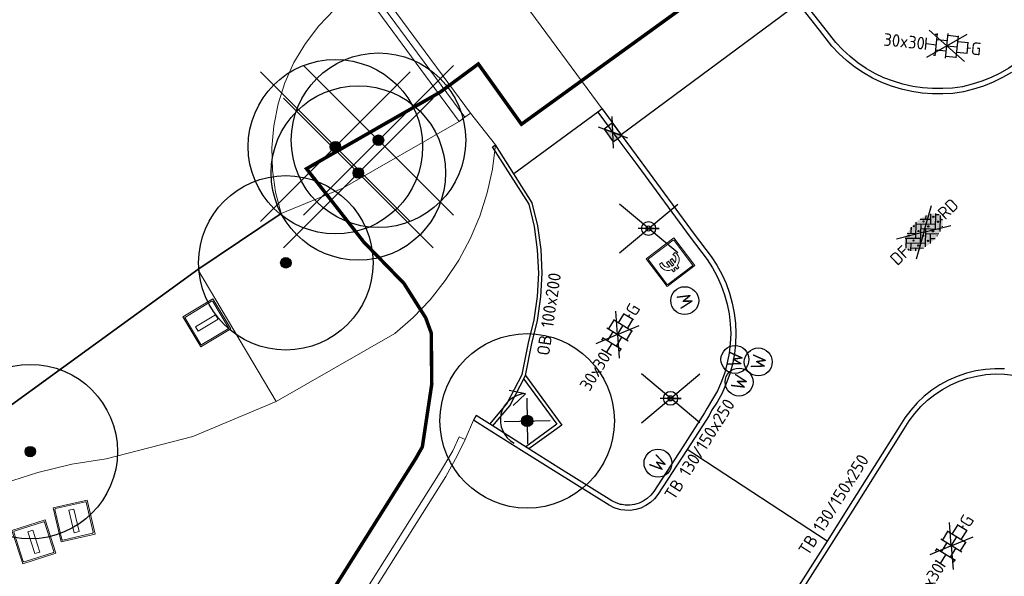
# Model space of a CAD drawing. Header units: metres. Extents: x 92877 to 94117, y 464509 to 465451.
# Tile 58 of 102: x 93160 to 93188, y 465159 to 465174. Entities that reach past the tile are written whole.
import ezdxf
from ezdxf.enums import TextEntityAlignment as Align

# ---------------------------------------------------------------- set-up
doc = ezdxf.new("R2010")
doc.units = ezdxf.units.M
doc.linetypes.add('XX-PROJECTGRENS', pattern=[18, 12, -3, 0, -3])
doc.layers.get('0').update_dxf_attribs({"linetype": 'CONTINUOUS'})
for name, color, linetype, lineweight in [('B-WE-BV-LEUNING-G', 252, 'BV-LEUNING', 18), ('B-WE-GK-BESCHOEIING-G', 252, 'GK-BESCHOEIING', 35), ('B-WE-GR-BEPLANTING_CULTUUR-G', 252, 'CONTINUOUS', 18), ('B-WE-GR-BOOM-S', 90, 'CONTINUOUS', 25), ('B-WE-KL-ET_LS_BETAALAUTOMAAT-S', 252, 'CONTINUOUS', 18), ('B-WE-KL-WATER-S', 252, 'CONTINUOUS', 25), ('B-WE-KW-KUNSTWERK-GV', 252, 'CONTINUOUS', 18), ('B-WE-OG-TOPOGRAFIE_WATER-GV', 252, 'CONTINUOUS', 18), ('B-WE-VH-VERHARDING-GV', 252, 'CONTINUOUS', 18), ('B-WE-VW-PAAL-S', 252, 'CONTINUOUS', 0), ('B-WE-VW-PAAL_BETON-S', 252, 'CONTINUOUS', 0), ('N-WE-KG-GRENS_PROJECT-G', 1, 'XX-PROJECTGRENS', 35), ('V-WE-GR-BOOM-S', 90, 'CONTINUOUS', 25), ('V-WE-IE-MEUBILAIR_WEGMEUBILAIR_VERKEERSBORD-S', 7, 'CONTINUOUS', 25), ('V-WE-RI-HWA_KOLK-S', 150, 'CONTINUOUS', 25), ('V-WE-VH-KANTOPSLUITING-T18', 10, 'CONTINUOUS', 18), ('V-WE-VH-KANTOPSLUITING_OPSLUITBAND_100X200-G', 150, 'VH-OPSLUITBAND_100X200-V', 25), ('V-WE-VH-KANTOPSLUITING_TROTTOIRBAND_130 150-G', 210, 'VH-TROTTOIRBAND_130-150-V', 25), ('V-WE-VH-KANTOPSLUITING_VOORKANTBAND-G', 50, 'CONTINUOUS', 25), ('V-WE-VH-MATERIAALGRENS-G', 7, 'CONTINUOUS-V', 25), ('V-WE-VH-VERHARDING_STRAATBAKSTEEN-S', 252, 'CONTINUOUS', 25), ('V-WE-VH-VERHARDING_TEGEL-S', 252, 'CONTINUOUS', 25)]:
    doc.layers.add(name, color=color, linetype=linetype, lineweight=lineweight)
doc.layers.add('V-RO-GR-BOOM-S', color=7, linetype='CONTINUOUS', true_color=0xee0000)
doc.styles.add('NLCS-ISO', font='NLCS-ISO.ttf')
doc.styles.add('NLCS-ISO-M200-T18', font='NLCS-ISO.ttf', dxfattribs={"height": 0.36})
doc.linetypes.add('BV-LEUNING', pattern='A,1,[69,NLCS.SHX,S=0.2,R=0,X=0,Y=0],1', length=2)
doc.linetypes.add('CONTINUOUS-V', pattern='A,3.5,[24,NLCS.SHX,S=0.5,R=0,X=0,Y=0],3.5', length=7)
doc.linetypes.add('GK-BESCHOEIING', pattern='A,30,-5,[1,NLCS.SHX,S=1,R=0,X=0,Y=0],-5', length=40)
doc.linetypes.add('VH-OPSLUITBAND_100X200-V', pattern='A,4,[24,NLCS.SHX,S=1,R=0,X=0,Y=0],4,-2,4,-2', length=16)
doc.linetypes.add('VH-TROTTOIRBAND_130-150-V', pattern='A,2.5,[24,NLCS.SHX,S=1,R=0,X=0,Y=0],2.5,-2,2,-2,2,-2', length=15)

# ---------------------------------------------------------------- blocks, each defined once
blk = doc.blocks.new('Q_BETAALAUTOMAAT')
blk.add_lwpolyline([(-0.5, 0.5), (0.5, 0.5), (0.5, -0.5), (-0.5, -0.5)], close=True)
for points in [[(-0.442, 0.464), (0.438, 0.464, -0.414214), (0.459, 0.442), (0.459, -0.437, -0.414214), (0.438, -0.459), (-0.442, -0.459, -0.414214), (-0.463, -0.437), (-0.463, 0.442), (-0.463, 0.444), (-0.463, 0.446), (-0.463, 0.448), (-0.462, 0.45), (-0.461, 0.451), (-0.46, 0.453), (-0.459, 0.455), (-0.458, 0.456), (-0.457, 0.457), (-0.456, 0.459), (-0.454, 0.46), (-0.453, 0.461), (-0.451, 0.462), (-0.449, 0.462), (-0.447, 0.463), (-0.446, 0.463), (-0.444, 0.464), (-0.442, 0.464)], [(-0.002, 0.295, 0.299915), (-0.19, 0.099)], [(0.146, 0.286, 0.138529), (-0.002, 0.295)], [(-0.203, 0.032, 0.050902), (-0.201, -0.03)], [(-0.112, 0.032, 0.069027), (-0.112, -0.03)], [(0.002, 0.2, 0.158079), (-0.093, 0.099)], [(0.137, 0.201, 0.200552), (0.002, 0.2)], [(-0.185, -0.097, 0.345501), (0.016, -0.284)], [(-0.091, -0.097, 0.158478), (0.007, -0.196)], [(0.007, -0.196, 0.260272), (0.133, -0.183)], [(0.016, -0.284, 0.17253), (0.151, -0.265)]]:
    blk.add_lwpolyline(points, format="xyb")
for points in [[(0.146, 0.286), (0.137, 0.201)], [(-0.203, 0.032), (-0.268, 0.032), (-0.268, 0.099)], [(-0.268, 0.099), (-0.19, 0.099)], [(0.057, 0.032), (-0.112, 0.032)], [(-0.093, 0.099), (0.057, 0.099)], [(0.057, 0.099), (0.057, 0.032)], [(-0.185, -0.097), (-0.268, -0.097), (-0.268, -0.03)], [(-0.268, -0.03), (-0.201, -0.03)], [(-0.112, -0.03), (0.057, -0.03)], [(0.057, -0.097), (-0.091, -0.097)], [(0.057, -0.03), (0.057, -0.097)], [(0.133, -0.183), (0.151, -0.265)]]:
    blk.add_lwpolyline(points)
blk = doc.blocks.new('Q_PAAL_ALGEMEEN')
for points in [[(-0.5, 0.5), (0.5, 0.5), (0.5, -0.5), (-0.5, -0.5)], [(-0.08, 0.333), (0.071, 0.333), (0.071, -0.329), (-0.08, -0.329)]]:
    blk.add_lwpolyline(points, close=True)
blk.add_lwpolyline([(-0.442, 0.464), (0.438, 0.464, -0.414214), (0.459, 0.442), (0.459, -0.437, -0.414214), (0.438, -0.459), (-0.442, -0.459, -0.414214), (-0.463, -0.437), (-0.463, 0.442), (-0.463, 0.444), (-0.463, 0.446), (-0.463, 0.448), (-0.462, 0.45), (-0.461, 0.451), (-0.46, 0.453), (-0.459, 0.455), (-0.458, 0.456), (-0.457, 0.457), (-0.456, 0.459), (-0.454, 0.46), (-0.453, 0.461), (-0.451, 0.462), (-0.449, 0.462), (-0.447, 0.463), (-0.446, 0.463), (-0.444, 0.464), (-0.442, 0.464)], format="xyb")
blk = doc.blocks.new('Q_PAAL_STEEN')
for points in [[(-0.5, 0.5), (0.5, 0.5), (0.5, -0.5), (-0.5, -0.5)], [(-0.08, 0.333), (0.071, 0.333), (0.071, -0.329), (-0.08, -0.329)]]:
    blk.add_lwpolyline(points, close=True)
blk.add_lwpolyline([(-0.442, 0.464), (0.438, 0.464, -0.414214), (0.459, 0.442), (0.459, -0.437, -0.414214), (0.438, -0.459), (-0.442, -0.459, -0.414214), (-0.463, -0.437), (-0.463, 0.442), (-0.463, 0.444), (-0.463, 0.446), (-0.463, 0.448), (-0.462, 0.45), (-0.461, 0.451), (-0.46, 0.453), (-0.459, 0.455), (-0.458, 0.456), (-0.457, 0.457), (-0.456, 0.459), (-0.454, 0.46), (-0.453, 0.461), (-0.451, 0.462), (-0.449, 0.462), (-0.447, 0.463), (-0.446, 0.463), (-0.444, 0.464), (-0.442, 0.464)], format="xyb")
blk = doc.blocks.new('V-SRI-KOLK_TROTTOIR-SO')
blk.add_hatch(color=256).paths.add_polyline_path([(1.125, 0.75), (-1.125, 0.75), (-1.125, -0.75)])
at = {"ltscale": 0.1}
for p, q in [((-1.875, 1.25), (1.875, -1.25)), ((1.875, 1.25), (-1.875, -1.25))]:
    blk.add_line(p, q, dxfattribs=at)
blk.add_line((-1.125, -0.75), (1.125, 0.75))
at = {"flags": 128}
blk.add_lwpolyline([(-1.125, -0.75), (1.125, -0.75), (1.125, 0.75), (-1.125, 0.75)], close=True, dxfattribs=at)
blk = doc.blocks.new('SKL-WATER_STRAATPOT-SO')
blk.add_circle((0, 0), 2)
at = {"style": 'NLCS-ISO'}
blk.add_text('W', height=2, rotation=360, dxfattribs=at).set_placement((-1.06, -1.05))
blk = doc.blocks.new('V-SVH-TEGEL_300X300_DUN_HALFST_KL-SO')
at = {"ltscale": 0.1}
for q in [(-2.73, 1.96), (2.73, 1.96), (-2.75, -1.98), (2.75, -1.98)]:
    blk.add_line((0, 0), q, dxfattribs=at)
for p, q in [((-1.84, 1.5), (-1.5, 1.5)), ((-1.5, -1.6), (-1.5, 1.6)), ((0, -1.78), (0, 1.78)), ((0, 1.5), (1.5, 1.5)), ((1.5, -1.6), (1.5, 1.6)), ((-3.08, 0.75), (-3, 0.75)), ((-3, -0.83), (-3, 0.83)), ((-3, 0), (-1.5, 0)), ((-1.5, 0.75), (0, 0.75)), ((0, 0), (1.5, 0)), ((1.5, 0.75), (3, 0.75)), ((3, -0.83), (3, 0.83)), ((3, 0), (3.39, 0)), ((-3.08, -0.75), (-3, -0.75)), ((-1.5, -0.75), (0, -0.75)), ((1.5, -0.75), (3, -0.75)), ((-1.84, -1.5), (-1.5, -1.5)), ((0, -1.5), (1.5, -1.5))]:
    blk.add_line(p, q)
at = {"style": 'NLCS-ISO'}
blk.add_attdef('FORMAAT', text='', height=1.8, dxfattribs=at).set_placement((-3.18, 0), align=Align.MIDDLE_RIGHT)
blk.add_attdef('KLEUR', text='', height=1.8, dxfattribs=at).set_placement((3.49, 0), align=Align.MIDDLE_LEFT)
at = {"style": 'NLCS-ISO', "flags": 1}
blk.add_attdef('FUNCTIE', text='', height=1.8, dxfattribs=at).set_placement((0.12, -3.58), align=Align.MIDDLE_CENTER)
blk = doc.blocks.new('V-SVH-SBS_DIKFORMAAT_KEPER_KL-SO')
h = blk.add_hatch(color=254)
edge = h.paths.add_edge_path()
edge.add_ellipse((0, 0), major_axis=(3.39, 0), ratio=0.533267, start_angle=0, end_angle=360)
for p, q in [((0, 0), (-3.46, 2)), ((-1.79, 1.54), (-0.9, 0.65)), ((-1.39, 0.16), (0.25, 1.81)), ((-1.39, 1.14), (-0.76, 1.76)), ((-1, 1.73), (-0.9, 1.63)), ((0, 0), (3.46, 2)), ((0.08, 1.63), (2.03, -0.32)), ((0.94, 1.74), (2.03, 0.65)), ((1.54, 1.14), (1.9, 1.5)), ((0, 0), (-3.46, -2)), ((-3.39, 0.12), (-2.36, 1.14)), ((-3.17, -0.64), (-2.36, 0.16)), ((-2.85, 0.65), (-0.9, -1.3)), ((-2.47, 1.24), (-0.9, -0.32)), ((-1.39, -0.81), (0.56, 1.14)), ((-1.28, -1.68), (0.56, 0.16)), ((0, 0), (3.46, -2)), ((0.08, 0.65), (2.03, -1.3)), ((1.54, 0.16), (2.56, 1.19)), ((1.54, -0.81), (3.1, 0.74)), ((1.79, -1.54), (3.39, 0.07)), ((3, 0.65), (3.34, 0.31)), ((-2.85, -0.32), (-1.57, -1.61)), ((-2.67, -1.12), (-2.36, -0.81)), ((-0.42, -1.8), (0.56, -0.81)), ((0.08, -0.32), (1.4, -1.65)), ((0.08, -1.3), (0.56, -1.79)), ((3, -0.32), (3.23, -0.55))]:
    blk.add_line(p, q)
for centre in [(-0.41, 1.63), (-1.87, 1.14), (-1.87, 0.16), (-0.41, 0.65), (1.05, 1.14), (1.05, 1.14), (1.05, 0.16), (2.52, 0.65), (-1.87, -0.81), (-0.41, -0.32), (-0.41, -1.3), (1.05, -0.81), (2.52, -0.32)]:
    blk.add_circle(centre, 0.0881)
for centre, start, end in [((-3.34, -0.32), 289.9697, 107.5509), ((2.52, -1.3), 85.1088, 154.3245), ((1.05, -1.79), 57.0681, 142.4418)]:
    blk.add_arc(centre, 0.0881, start, end)
at = {"style": 'NLCS-ISO'}
blk.add_attdef('FORMAAT', text='', height=1.8, dxfattribs=at).set_placement((-3.39, 0), align=Align.MIDDLE_RIGHT)
blk.add_attdef('KLEUR', text='', height=1.8, dxfattribs=at).set_placement((3.39, 0), align=Align.MIDDLE_LEFT)
at = {"style": 'NLCS-ISO', "flags": 1}
blk.add_attdef('FUNCTIE', text='', height=1.8, dxfattribs=at).set_placement((0.12, -3.58), align=Align.MIDDLE_CENTER)
blk = doc.blocks.new('Verkeersbord')
at = {"color": 0}
for p, q in [((-0.836, -0.701), (0.836, 0.701)), ((0.836, -0.701), (-0.836, 0.701))]:
    blk.add_line(p, q, dxfattribs=at)
for p, q in [((0.3, 0), (-0.3, 0)), ((0, 0), (0.3, 0))]:
    blk.add_line(p, q)
for radius in [0.2, 0.0745]:
    blk.add_circle((0, 0), radius)
blk = doc.blocks.new('SGR-BOOM_VERPLANTEN-SO')
for p, q in [((0.528, 0.576), (0.268, 0.971)), ((0.528, 0.576), (0.043, 0.595)), ((-0.464, 0.463), (0.464, -0.463)), ((0.462, 0.464), (-0.462, -0.464))]:
    blk.add_line(p, q)
blk.add_circle((0, 0), 0.162)
blk.add_arc((0.009, 0.028), 0.755, 46.5627, 195.5131)
blk = doc.blocks.new('SGR-BOOM_01')
at = {"ltscale": 0.1}
h = blk.add_hatch(color=256, dxfattribs=at)
edge = h.paths.add_edge_path()
edge.add_arc((0, 0), 0.15, 0, 360)
for radius in [2.5, 0.045]:
    blk.add_circle((0, 0), radius)
blk.add_circle((0, 0), 0.15, dxfattribs=at)
blk = doc.blocks.new('V-SGR-BOOM_01')
at = {"ltscale": 0.1}
h = blk.add_hatch(color=256, dxfattribs=at)
edge = h.paths.add_edge_path()
edge.add_arc((0, 0), 0.15, 0, 360)
at = {"lineweight": -3}
for p, q in [((-2.146, 2.146), (2.146, -2.146)), ((2.146, 2.146), (-2.146, -2.146))]:
    blk.add_line(p, q, dxfattribs=at)
for radius in [2.5, 0.045]:
    blk.add_circle((0, 0), radius)
at = {"ltscale": 0.1}
blk.add_circle((0, 0), 0.15, dxfattribs=at)

msp = doc.modelspace()

# ---------------------------------------------------------------- linework, layer by layer
at = {"layer": 'B-WE-BV-LEUNING-G'}
msp.add_line((93173.012, 465171.668), (93170.4, 465175.201), dxfattribs=at)
at = {"layer": 'B-WE-GK-BESCHOEIING-G'}
for p, q in [((93167.749, 465168.907), (93165.355, 465167.305)), ((93165.355, 465167.305), (93143.4, 465151.366))]:
    msp.add_line(p, q, dxfattribs=at)
at = {"layer": 'B-WE-GR-BEPLANTING_CULTUUR-G'}
msp.add_line((93165.355, 465167.305), (93167.602, 465163.525), dxfattribs=at)
at = {"layer": 'B-WE-GR-BEPLANTING_CULTUUR-G', "flags": 128}
msp.add_lwpolyline([(93167.749, 465168.907), (93169.509, 465169.635), (93172.851, 465171.549)], dxfattribs=at)
at = {"layer": 'B-WE-KW-KUNSTWERK-GV'}
for p, q in [((93170.56, 465175.322), (93173.173, 465171.787)), ((93172.851, 465171.549), (93170.244, 465175.084)), ((93173.012, 465171.668), (93172.851, 465171.549)), ((93173.173, 465171.787), (93173.012, 465171.668))]:
    msp.add_line(p, q, dxfattribs=at)
at = {"layer": 'B-WE-OG-TOPOGRAFIE_WATER-GV', "flags": 128}
msp.add_lwpolyline([(93170.048, 465175.347), (93169.266, 465174.75), (93168.825, 465174.291), (93168.439, 465173.784), (93168.112, 465173.237), (93167.85, 465172.657), (93167.655, 465172.05), (93167.53, 465171.425), (93167.477, 465170.79), (93167.496, 465170.154), (93167.587, 465169.523), (93167.749, 465168.907)], dxfattribs=at)
at = {"layer": 'B-WE-VH-VERHARDING-GV'}
for p, q in [((93173.042, 465177.212), (93176.943, 465171.905)), ((93173.173, 465171.787), (93173.89, 465170.876)), ((93173.023, 465162.431), (93173.256, 465162.989))]:
    msp.add_line(p, q, dxfattribs=at)
at = {"layer": 'B-WE-VH-VERHARDING-GV', "flags": 128}
for points in [[(93173.89, 465170.876), (93173.801, 465170.182), (93173.649, 465169.498), (93173.436, 465168.832), (93173.164, 465168.187), (93172.834, 465167.57), (93172.449, 465166.985), (93172.014, 465166.437), (93171.53, 465165.931), (93171.003, 465165.471), (93167.602, 465163.525)], [(93167.602, 465163.525), (93165.213, 465162.519), (93162.729, 465161.879), (93161.742, 465161.722), (93160.771, 465161.49), (93159.82, 465161.183), (93158.895, 465160.804), (93158.003, 465160.355), (93157.148, 465159.838), (93156.336, 465159.256), (93155.57, 465158.614), (93154.857, 465157.914), (93154.2, 465157.162), (93153.603, 465156.36), (93153.07, 465155.516), (93152.603, 465154.632), (93152.206, 465153.715), (93151.881, 465152.771), (93151.63, 465151.804), (93151.454, 465150.82), (93151.355, 465149.826), (93151.333, 465148.827), (93151.388, 465147.829), (93151.681, 465146.017)], [(93161.309, 465143.516), (93161.128, 465143.633), (93162.831, 465146.365), (93162.962, 465146.605), (93165.175, 465150.142), (93168.56, 465155.555), (93172.253, 465161.418), (93172.662, 465162.111), (93172.845, 465162.507), (93173.023, 465162.431)], [(93173.023, 465162.431), (93172.803, 465161.979), (93172.461, 465161.376), (93168.749, 465155.481), (93165.238, 465149.873), (93163.114, 465146.466), (93162.892, 465146.104), (93161.769, 465144.268)]]:
    msp.add_lwpolyline(points, dxfattribs=at)
at = {"layer": 'N-WE-KG-GRENS_PROJECT-G', "const_width": 0.1, "flags": 128}
msp.add_lwpolyline([(93142.804, 465086.89), (93145.447, 465089.504), (93147.332, 465091.955), (93148.613, 465093.182), (93161.411, 465113.679), (93167.204, 465122.957), (93170.456, 465128.173), (93179.763, 465143.103), (93186.894, 465154.496), (93187.89, 465154.904), (93188.17, 465154.679), (93191.39, 465152.077), (93194.828, 465149.413), (93202.752, 465142.922), (93211.334, 465136.086), (93246.401, 465107.701), (93253.059, 465102.314), (93253.343, 465100.976), (93245.804, 465089.865), (93244.522, 465087.941), (93231.812, 465069.293), (93227.954, 465063.58), (93226.853, 465062.424), (93215.691, 465046.012), (93211.996, 465040.636), (93204.425, 465029.753), (93202.609, 465027.143), (93198.032, 465020.213), (93194.363, 465014.869), (93190.619, 465009.505), (93189.819, 465008.221), (93185.531, 465002.305), (93181.433, 464996.691), (93178.696, 464993.153), (93172.103, 464984.564), (93163.085, 464972.835), (93161.131, 464970.564), (93154.083, 464961.647), (93148.985, 464955.311), (93145.469, 464951.039), (93138.605, 464942.927), (93131.702, 464935.14), (93128.236, 464931.41), (93126.865, 464929.653), (93122.062, 464924.79), (93112.82, 464915.353), (93112.694, 464915.474), (93110.007, 464912.809), (93108.158, 464914.641), (93097.954, 464904.418), (93099.616, 464902.379), (93097.346, 464900.004), (93095.105, 464898.042), (93093.141, 464896.427), (93087.358, 464891.835), (93084.647, 464889.561), (93079.687, 464885.222), (93073.559, 464880.645), (93064.795, 464874.789), (93057.662, 464870.165), (93057.255, 464870.007), (93057.168, 464870.002), (93056.607, 464870.091), (93053.277, 464868.411), (93060.039, 464854.372), (93062.426, 464849.152), (93065.249, 464843.338), (93068.532, 464844.778), (93069.154, 464846.147), (93077.316, 464850.716), (93083.11, 464853.91), (93083.112, 464853.905), (93087.983, 464856.618), (93087.623, 464857.315), (93087.914, 464857.845), (93094.137, 464862.208), (93094.032, 464862.502), (93094.431, 464862.805), (93094.609, 464862.539), (93096.966, 464864.191), (93097.445, 464863.691), (93100.286, 464866.409), (93107.265, 464873.112), (93113.757, 464878.765), (93119.027, 464883.354), (93126.19, 464890.319), (93126.053, 464890.447), (93129.224, 464893.588), (93132.754, 464897.33), (93136.979, 464901.466), (93141.064, 464906.039), (93145.123, 464910.02), (93146.946, 464911.937), (93151.571, 464916.872), (93154.026, 464919.546), (93161.923, 464928.693), (93166.437, 464933.828), (93170.519, 464938.737), (93174.372, 464943.51), (93176.337, 464945.983), (93178.669, 464948.924), (93181.236, 464952.541), (93184.321, 464956.452), (93185.617, 464958.052), (93188.572, 464961.84), (93195.315, 464970.699), (93197.093, 464969.277), (93199.637, 464972.465), (93198.95, 464972.958), (93202.951, 464977.949), (93202.249, 464978.521), (93202.364, 464978.666), (93202.234, 464979.72), (93202.711, 464980.328), (93203.771, 464980.458), (93206.283, 464983.648), (93206.153, 464984.709), (93206.628, 464985.314), (93207.678, 464985.434), (93209.477, 464987.722), (93211.5, 464990.295), (93211.38, 464991.345), (93211.858, 464991.954), (93212.908, 464992.074), (93215.413, 464995.259), (93215.283, 464996.319), (93215.758, 464996.923), (93216.817, 464997.043), (93217.976, 464998.513), (93217.195, 464999.188), (93221.285, 465004.117), (93220.562, 465004.619), (93224.498, 465009.504), (93223.744, 465010.107), (93228.745, 465016.379), (93228.548, 465017.661), (93229.799, 465019.138), (93230.171, 465019.204), (93232.859, 465016.92), (93240.879, 465028.723), (93247.237, 465037.466), (93243.345, 465039.426), (93245.385, 465042.407), (93267.791, 465074.762), (93271.654, 465080.832), (93274.315, 465084.653), (93274.677, 465085.271), (93280.631, 465092.992), (93283.915, 465097.533), (93293.238, 465109.1), (93296.471, 465112.853), (93305.145, 465123.792), (93308.461, 465126.639), (93309.398, 465127), (93310.34, 465127.104), (93311.021, 465127.029), (93311.569, 465126.572), (93314.325, 465123.425), (93311.446, 465121.218), (93317.763, 465113.435), (93320.742, 465115.844), (93321.734, 465114.618), (93318.743, 465112.198), (93332.363, 465095.383), (93335.324, 465097.784), (93336.313, 465096.566), (93333.394, 465094.197), (93346.863, 465077.572), (93349.745, 465079.914), (93350.754, 465078.674), (93347.845, 465076.305), (93354.176, 465068.5), (93362.85, 465075.591), (93361.376, 465077.286), (93365.219, 465080.332), (93350.596, 465098.232), (93346.729, 465095.077), (93346.089, 465095.987), (93350.715, 465099.775, 0.50922), (93350.922, 465101.967), (93324.402, 465134.651), (93320.907, 465131.811), (93318.885, 465134.322, -0.098106), (93317.859, 465136.546), (93317.809, 465136.827), (93329.287, 465148.479), (93335.156, 465154.254), (93344.697, 465163.309, -0.349567), (93347.493, 465163.354), (93347.813, 465163.049), (93349.127, 465161.413), (93346.391, 465159.229), (93348.191, 465157.343), (93348.243, 465157.384), (93353.341, 465151.084), (93356.361, 465153.524), (93357.294, 465152.369), (93354.273, 465149.929), (93367.901, 465133.094), (93370.919, 465135.533), (93371.856, 465134.369), (93368.844, 465131.928), (93379.841, 465118.334), (93382.859, 465120.772), (93383.785, 465119.621), (93380.762, 465117.178), (93384.644, 465112.392), (93390.968, 465117.536), (93393.698, 465119.744), (93389.575, 465124.751), (93393.126, 465127.653), (93381.652, 465141.958), (93378.045, 465139.012), (93374.932, 465142.847), (93384.724, 465150.628, 0.393005), (93384.971, 465152.673), (93376.322, 465163.131, 0.393551), (93374.278, 465163.377), (93369.858, 465159.798), (93359.893, 465172.144), (93359.196, 465171.59), (93356.894, 465174.416), (93366.327, 465182.365), (93383.74, 465196.71, -0.309181), (93386.819, 465196.235), (93386.977, 465196.072), (93387.797, 465195.067), (93385.13, 465192.859), (93391.412, 465185.104), (93394.43, 465187.543), (93395.435, 465186.298), (93392.425, 465183.858), (93405.872, 465167.212), (93408.891, 465169.662), (93409.895, 465168.418), (93406.884, 465165.977), (93415.682, 465155.114), (93422.305, 465160.477), (93419.312, 465164.504), (93427.805, 465171.459), (93432.936, 465175.602, 0.389945), (93433.117, 465177.605), (93406.306, 465210.598, 0.403895), (93404.272, 465210.792), (93395.071, 465203.259, -0.04985), (93394.529, 465205.075), (93406.003, 465214.474), (93406.153, 465214.258), (93408.855, 465216.515), (93413.243, 465220.126), (93424.061, 465228.978), (93433.335, 465236.564), (93456.901, 465255.803), (93462.358, 465260.256), (93474.24, 465257.384), (93487.491, 465268.365), (93481.957, 465274.413), (93477.953, 465270.75), (93460.622, 465275.164), (93454.054, 465277.377), (93450.532, 465272.851), (93448.516, 465271.205), (93400.455, 465231.959), (93399.011, 465233.652), (93395.691, 465230.975), (93395.475, 465231.241), (93389.321, 465226.059), (93372.983, 465212.672), (93260.058, 465121.022), (93254.212, 465128.327), (93255.485, 465129.359), (93251.172, 465134.67), (93250.976, 465134.513), (93249.73, 465136.066), (93249.925, 465136.222), (93245.512, 465141.593), (93245.414, 465141.489), (93215.797, 465178.086), (93224.817, 465185.374), (93221.615, 465189.311), (93221.504, 465189.439), (93221.504, 465189.484), (93221.582, 465189.664), (93258.555, 465216.278), (93287.858, 465237.306), (93316.719, 465257.815), (93323.665, 465262.74), (93325.266, 465260.773), (93334.631, 465268.404), (93348.967, 465280.041), (93353.283, 465283.494), (93353.525, 465283.192), (93373.219, 465297.094), (93403.844, 465318.948), (93403.686, 465319.158), (93405.483, 465320.403), (93410.351, 465324.912), (93402.835, 465333.569), (93398.335, 465338.895), (93392.573, 465334.08), (93389.104, 465331.474), (93348.447, 465302.964), (93320.1, 465282.787), (93289.014, 465260.48), (93254.82, 465235.917), (93226.588, 465215.717), (93213.129, 465205.995), (93182.769, 465181.222), (93183.254, 465180.57), (93182.292, 465179.905), (93183.685, 465178.016), (93174.631, 465171.467), (93173.396, 465173.195), (93172.303, 465172.388), (93168.471, 465170.193), (93170.119, 465168.084), (93171.264, 465166.905), (93171.887, 465165.92), (93172.046, 465165.485), (93172.061, 465164.02), (93171.791, 465162.221), (93171.603, 465161.889), (93167.902, 465156.013), (93164.39, 465150.403), (93160.435, 465144.058), (93158.382, 465140.726), (93156.607, 465137.917), (93154.807, 465135.049), (93153.786, 465134.188), (93154.016, 465133.775), (93153.338, 465133.133), (93153.16, 465132.506), (93153.134, 465132.463), (93152.077, 465130.671), (93150.973, 465128.906), (93147.775, 465123.769), (93144.058, 465117.809), (93140.544, 465112.153), (93139.017, 465109.781), (93136.381, 465105.485), (93134.48, 465102.415), (93134.183, 465101.965), (93133.958, 465101.735), (93130.915, 465098.93), (93126.03, 465094.455), (93121.818, 465090.575), (93117.904, 465086.833), (93113.47, 465082.448), (93112.834, 465082.495), (93109.779, 465079.439), (93106.782, 465076.441), (93106.819, 465075.801), (93105.522, 465074.513), (93100.162, 465069.076), (93097.993, 465066.793), (93094.572, 465063.113), (93089.135, 465057.106), (93083.693, 465051.015), (93080.417, 465047.335), (93077.017, 465043.497), (93073.934, 465040.014), (93073.472, 465039.534), (93072.001, 465037.863), (93071.812, 465037.638), (93069.705, 465035.225), (93068.078, 465033.424), (93064.121, 465029.238), (93059.891, 465024.784), (93054.546, 465019.348), (93051.829, 465016.783), (93042.954, 465008.588), (93039.428, 465005.328), (93039.04, 465005.881), (93035.768, 465003.501), (93034.642, 465002.582), (93035.282, 465001.847), (93028.269, 464995.871), (93027.63, 464996.626), (93025.853, 464995.108), (93024.898, 464994.489), (93025.348, 464993.801), (93025.385, 464993.139), (93023.546, 464991.657), (93020.74, 464989.867), (93009.831, 464980.839), (93002.614, 464974.822), (93001.219, 464974.424), (92997.627, 464972.314), (93000.275, 464968.182), (93003.222, 464963.818), (93004.539, 464962.472), (93005.558, 464961.008), (93007.714, 464956.785), (93011.389, 464958.36), (93011.758, 464959.803), (93016.761, 464964.005), (93022.798, 464969.066), (93023.124, 464969.069), (93023.859, 464969.958), (93031.994, 464976.787), (93034.007, 464978.44), (93039.335, 464982.95), (93042.149, 464985.327), (93043.343, 464986.286), (93048.652, 464990.9), (93051.638, 464993.482), (93054.319, 464995.599), (93054.16, 464995.728), (93056.817, 464998.088), (93056.95, 464998.249), (93057.025, 464998.223), (93061.752, 465002.708), (93069.172, 465009.817), (93070.327, 465011.305), (93072.947, 465014.003), (93077.454, 465018.647), (93081.951, 465023.517), (93086.147, 465028.149), (93090.291, 465032.813), (93095.645, 465038.867), (93100.706, 465044.522), (93107.652, 465052.218), (93109.08, 465053.733), (93109.476, 465054.154), (93112.165, 465057.006), (93113.936, 465058.77), (93117.521, 465062.601), (93121.643, 465066.775), (93123.547, 465068.699), (93128.69, 465073.617), (93128.797, 465073.72), (93131.858, 465076.592), (93136.523, 465080.981), (93138.359, 465082.708)], format="xyb", close=True, dxfattribs=at)
at = {"layer": 'V-RO-GR-BOOM-S', "color": 1}
for centre in [(93169.299, 465170.825, 0.297), (93170.534, 465171.009, 0.297), (93169.957, 465170.07, 0.297)]:
    msp.add_circle(centre, 0.15, dxfattribs=at)
at = {"layer": 'V-WE-VH-KANTOPSLUITING_OPSLUITBAND_100X200-G', "flags": 128}
for points in [[(93173.721, 465162.872), (93174.215, 465163.451), (93174.653, 465164.297), (93174.831, 465165.207), (93174.993, 465165.866), (93175.09, 465166.531), (93175.125, 465167.201), (93175.095, 465167.872), (93175.002, 465168.537), (93174.848, 465169.178), (93173.806, 465170.822), (93173.89, 465170.876)], [(93174.697, 465164.165), (93175.646, 465162.868), (93174.754, 465162.219)]]:
    msp.add_lwpolyline(points, dxfattribs=at)
at = {"layer": 'V-WE-VH-KANTOPSLUITING_TROTTOIRBAND_130 150-G', "flags": 128}
for points in [[(93397.563, 465327.406), (93397.476, 465327.528), (93393.002, 465324.335), (93389.202, 465321.626), (93385.843, 465319.229), (93380.029, 465315.071), (93374.222, 465310.951), (93369.574, 465307.652), (93366.545, 465305.502), (93365.302, 465304.613), (93360.146, 465301.009), (93355.27, 465297.483), (93351.404, 465294.753), (93345.087, 465290.242), (93335.105, 465283.099), (93332.764, 465281.464), (93332.055, 465280.986), (93329.996, 465279.526), (93327.583, 465277.813), (93326.883, 465277.286), (93326.746, 465277.188), (93321.227, 465273.274), (93313.092, 465267.457), (93304.959, 465261.647), (93296.433, 465255.546), (93290.939, 465251.611), (93288.793, 465250.097), (93286.018, 465248.139), (93283.947, 465246.687), (93282.351, 465245.53), (93274.812, 465240.192), (93272.366, 465238.448), (93271.468, 465237.83), (93269.373, 465236.356), (93267.307, 465234.897), (93266.298, 465234.136), (93259.739, 465229.457), (93253.389, 465224.944), (93245.471, 465219.314), (93242.777, 465217.415), (93241.541, 465216.544), (93240.315, 465215.673), (93239.077, 465214.786), (93230.342, 465208.582), (93223.949, 465204.046), (93218.241, 465199.968), (93215.357, 465197.701), (93215.186, 465197.554), (93210.66, 465193.486), (93205.02, 465188.198), (93201.883, 465185.313), (93192.555, 465176.638), (93191.754, 465175.886), (93190.891, 465175.118), (93189.435, 465173.757), (93189.063, 465173.419), (93188.838, 465173.24), (93188.6, 465173.078), (93188.352, 465172.935), (93188.093, 465172.81), (93187.826, 465172.705), (93187.549, 465172.619), (93187.269, 465172.541), (93186.985, 465172.497), (93186.706, 465172.49), (93186.415, 465172.489), (93186.128, 465172.509), (93185.844, 465172.551), (93185.564, 465172.614), (93185.29, 465172.697), (93185.021, 465172.801), (93184.763, 465172.924), (93184.513, 465173.066), (93184.275, 465173.227), (93184.049, 465173.404), (93183.838, 465173.599), (93183.642, 465173.807), (93183.296, 465174.252), (93182.686, 465175.024), (93182.174, 465175.694), (93182.055, 465175.603)], [(93176.943, 465171.905), (93176.823, 465171.817), (93177.369, 465171.073), (93177.963, 465170.276), (93179.464, 465168.23), (93179.95, 465167.589), (93180.105, 465167.353), (93180.241, 465167.105), (93180.357, 465166.847), (93180.454, 465166.581), (93180.529, 465166.31), (93180.584, 465166.032), (93180.616, 465165.751), (93180.628, 465165.469), (93180.617, 465165.186), (93180.586, 465164.906), (93180.532, 465164.628), (93180.457, 465164.355), (93180.362, 465164.09), (93180.246, 465163.832), (93180.111, 465163.584), (93179.95, 465163.335), (93179.882, 465163.198), (93179.253, 465162.224), (93178.421, 465160.942), (93178.335, 465160.833), (93178.237, 465160.743), (93178.124, 465160.668), (93178.003, 465160.609), (93177.875, 465160.571), (93177.741, 465160.552), (93177.606, 465160.553), (93177.505, 465160.569), (93177.475, 465160.574), (93177.347, 465160.615), (93177.222, 465160.677), (93175.702, 465161.619), (93174.794, 465162.194), (93173.788, 465162.83), (93173.336, 465163.116), (93173.256, 465162.989)], [(93145.547, 465097.654), (93145.687, 465097.708), (93145.277, 465098.768), (93144.324, 465101.235), (93144.307, 465101.354), (93144.307, 465101.479), (93144.325, 465101.604), (93144.361, 465101.724), (93144.414, 465101.837), (93144.483, 465101.943), (93144.567, 465102.037), (93144.663, 465102.117), (93144.77, 465102.184), (93144.885, 465102.233), (93145.006, 465102.265), (93145.132, 465102.28), (93145.213, 465102.278), (93145.256, 465102.276), (93145.38, 465102.255), (93145.499, 465102.215), (93145.616, 465102.157), (93146.852, 465101.402), (93148.775, 465100.217), (93148.892, 465100.166), (93149.023, 465100.141), (93149.156, 465100.143), (93149.285, 465100.175), (93149.405, 465100.233), (93149.508, 465100.316), (93149.588, 465100.413), (93150.494, 465101.864), (93151.692, 465103.71), (93151.744, 465103.832), (93151.771, 465103.965), (93151.771, 465104.099), (93151.744, 465104.233), (93151.689, 465104.357), (93151.612, 465104.467), (93151.513, 465104.56), (93148.274, 465106.52), (93148.178, 465106.608), (93148.094, 465106.712), (93148.022, 465106.834), (93147.975, 465106.951), (93147.942, 465107.082), (93147.929, 465107.214), (93147.936, 465107.349), (93147.962, 465107.48), (93148.008, 465107.606), (93148.073, 465107.73), (93148.416, 465108.28), (93151.122, 465112.617), (93151.162, 465112.677), (93151.203, 465112.718), (93151.251, 465112.749), (93151.305, 465112.769), (93151.361, 465112.776), (93151.419, 465112.772), (93151.474, 465112.755), (93151.535, 465112.721), (93153.238, 465111.67), (93154.411, 465110.959), (93154.525, 465110.904), (93154.658, 465110.875), (93154.793, 465110.875), (93154.925, 465110.906), (93155.047, 465110.964), (93155.153, 465111.048), (93155.233, 465111.148), (93160.175, 465119.01), (93165.322, 465127.233), (93170.797, 465136.014), (93171.269, 465136.792), (93171.702, 465137.504), (93171.918, 465137.849), (93174.102, 465141.329), (93177.266, 465146.452), (93177.691, 465147.146), (93178.055, 465147.74), (93178.35, 465148.195), (93178.875, 465149.006), (93181.503, 465153.236), (93181.575, 465153.366), (93181.631, 465153.508), (93181.669, 465153.658), (93181.686, 465153.811), (93181.684, 465153.964), (93181.663, 465154.111), (93181.358, 465155.553), (93181.337, 465155.692), (93181.338, 465155.826), (93181.359, 465155.957), (93181.401, 465156.085), (93181.463, 465156.208), (93183.517, 465159.437), (93184.134, 465160.409), (93185.601, 465162.74), (93185.745, 465162.97), (93185.904, 465163.181), (93186.081, 465163.378), (93186.273, 465163.559), (93186.481, 465163.722), (93186.702, 465163.868), (93186.933, 465163.995), (93187.175, 465164.101), (93187.426, 465164.186), (93187.683, 465164.25), (93187.944, 465164.291), (93188.207, 465164.31), (93188.471, 465164.306), (93188.735, 465164.279), (93188.995, 465164.231), (93189.25, 465164.16), (93189.498, 465164.069), (93189.736, 465163.955), (93189.965, 465163.822), (93190.183, 465163.67), (93191.019, 465162.992), (93191.947, 465162.287), (93192.857, 465161.563), (93193.882, 465160.725), (93191.495, 465157.419), (93191.311, 465156.854), (93195.436, 465153.543), (93196.405, 465152.765), (93201.91, 465148.346), (93202.386, 465148.291), (93204.93, 465151.519), (93205.095, 465151.541), (93205.383, 465151.246), (93205.388, 465151.148), (93202.952, 465147.994), (93202.927, 465147.462), (93211.546, 465140.378), (93212.124, 465140.288), (93214.672, 465143.532), (93214.901, 465143.571), (93216.602, 465142.277), (93216.611, 465142.221), (93213.829, 465138.726), (93214.917, 465137.857), (93223.993, 465130.601), (93224.964, 465129.825), (93226.724, 465128.419), (93229.254, 465131.594), (93229.522, 465131.651), (93229.667, 465131.562), (93229.696, 465131.204), (93227.304, 465127.953), (93234.026, 465122.556), (93234.995, 465121.778), (93239.748, 465117.964), (93242.454, 465121.019), (93242.718, 465121.1), (93242.994, 465120.824), (93242.829, 465120.407), (93240.398, 465117.428), (93249.341, 465110.206), (93251.076, 465108.854), (93251.197, 465108.802), (93251.319, 465108.773), (93251.446, 465108.768), (93251.57, 465108.784), (93251.69, 465108.822), (93251.801, 465108.883), (93251.902, 465108.964), (93254.154, 465111.832), (93254.206, 465111.883), (93254.263, 465111.92), (93254.326, 465111.945), (93254.393, 465111.958), (93254.461, 465111.957), (93254.527, 465111.943), (93254.53, 465111.942), (93254.59, 465111.917), (93254.654, 465111.873), (93256.385, 465110.496), (93257.127, 465109.905), (93257.183, 465109.87), (93257.231, 465109.841), (93257.277, 465109.81), (93257.326, 465109.778), (93257.371, 465109.748), (93257.637, 465109.551), (93257.889, 465109.339), (93258.126, 465109.109), (93258.347, 465108.864), (93258.552, 465108.605), (93258.738, 465108.332), (93258.906, 465108.049), (93259.054, 465107.754), (93259.183, 465107.45), (93259.289, 465107.138), (93259.376, 465106.82), (93259.441, 465106.496), (93259.484, 465106.168), (93259.505, 465105.84), (93259.503, 465105.51), (93259.48, 465105.18), (93259.435, 465104.854), (93259.367, 465104.531), (93259.279, 465104.213), (93259.169, 465103.902), (93259.038, 465103.599), (93258.888, 465103.305), (93258.718, 465103.022), (93257.145, 465100.707), (93256.844, 465100.264), (93253.961, 465096.021), (93253.648, 465095.56), (93252.385, 465093.695), (93252.038, 465093.183), (93251.485, 465092.367), (93251.192, 465091.935), (93245.404, 465083.39), (93244.577, 465082.169), (93244.067, 465081.416), (93239.778, 465075.086), (93239.68, 465074.941), (93239.011, 465073.955), (93238.933, 465073.84), (93234.302, 465067.006), (93234.25, 465066.93), (93233.398, 465065.672), (93233.378, 465065.643), (93233.083, 465065.206), (93228.482, 465058.458), (93227.731, 465057.357), (93222.675, 465049.94), (93222.149, 465049.112), (93221.455, 465048.077), (93220.382, 465046.484), (93219.951, 465045.871), (93216.917, 465041.677), (93216.884, 465041.501), (93216.839, 465041.374), (93216.774, 465041.252), (93216.138, 465040.308), (93216.069, 465040.205), (93215.673, 465039.616), (93215.645, 465039.574), (93215.353, 465039.141), (93215.272, 465039.035), (93215.183, 465038.947), (93215.081, 465038.87), (93214.971, 465038.81), (93214.852, 465038.765), (93214.729, 465038.735), (93214.603, 465038.724), (93214.477, 465038.73), (93214.352, 465038.754), (93214.232, 465038.794), (93214.11, 465038.855), (93214.043, 465038.721)]]:
    msp.add_lwpolyline(points, dxfattribs=at)
at = {"layer": 'V-WE-VH-KANTOPSLUITING_VOORKANTBAND-G', "flags": 128}
for points in [[(93188.68, 465172.951), (93188.422, 465172.802), (93188.153, 465172.672), (93187.876, 465172.563), (93187.591, 465172.475), (93187.301, 465172.394), (93186.998, 465172.347), (93186.708, 465172.34), (93186.41, 465172.339), (93186.112, 465172.36), (93185.817, 465172.403), (93185.526, 465172.469), (93185.241, 465172.555), (93184.962, 465172.663), (93184.693, 465172.791), (93184.434, 465172.939), (93184.187, 465173.106), (93183.952, 465173.29), (93183.732, 465173.492), (93183.528, 465173.709), (93183.178, 465174.159), (93182.568, 465174.932), (93182.055, 465175.603)], [(93176.943, 465171.905), (93177.49, 465171.162), (93178.084, 465170.365), (93179.584, 465168.32), (93180.073, 465167.676), (93180.234, 465167.43), (93180.375, 465167.172), (93180.496, 465166.904), (93180.597, 465166.627), (93180.675, 465166.344), (93180.732, 465166.055), (93180.766, 465165.763), (93180.778, 465165.469), (93180.767, 465165.175), (93180.734, 465164.883), (93180.678, 465164.594), (93180.6, 465164.31), (93180.501, 465164.034), (93180.381, 465163.765), (93180.24, 465163.507), (93180.08, 465163.26), (93180.012, 465163.124), (93179.379, 465162.143), (93178.543, 465160.854), (93178.445, 465160.731), (93178.33, 465160.625), (93178.199, 465160.537), (93178.057, 465160.469), (93177.907, 465160.424), (93177.751, 465160.402), (93177.594, 465160.403), (93177.481, 465160.421), (93177.439, 465160.428), (93177.29, 465160.476), (93177.149, 465160.546), (93175.622, 465161.492), (93174.714, 465162.067), (93173.708, 465162.703), (93173.256, 465162.989)], [(93173.806, 465162.818), (93174.299, 465163.395), (93174.748, 465164.264), (93174.929, 465165.185), (93175.091, 465165.847), (93175.19, 465166.521), (93175.225, 465167.201), (93175.195, 465167.881), (93175.1, 465168.556), (93174.941, 465169.218), (93173.89, 465170.876)], [(93174.748, 465164.264), (93175.786, 465162.846), (93174.845, 465162.162)], [(93188.48, 465164.456), (93188.203, 465164.46), (93187.927, 465164.44), (93187.653, 465164.397), (93187.384, 465164.33), (93187.121, 465164.241), (93186.867, 465164.13), (93186.624, 465163.997), (93186.393, 465163.844), (93186.175, 465163.673), (93185.973, 465163.483), (93185.788, 465163.276), (93185.621, 465163.055), (93185.474, 465162.82), (93184.007, 465160.489), (93183.39, 465159.517), (93181.332, 465156.282)]]:
    msp.add_lwpolyline(points, dxfattribs=at)
at = {"layer": 'V-WE-VH-MATERIAALGRENS-G'}
for p, q in [((93182.568, 465174.932), (93177.49, 465171.162)), ((93176.823, 465171.817), (93174.415, 465170.047)), ((93183.39, 465159.517), (93179.379, 465162.143))]:
    msp.add_line(p, q, dxfattribs=at)

# ---------------------------------------------------------------- block references
at = {"layer": 'B-WE-GR-BOOM-S'}
for p, rotation in [((93167.879, 465167.496), 34.00000000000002), ((93160.554, 465162.086), 17.99999999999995)]:
    msp.add_blockref('SGR-BOOM_01', p, dxfattribs=dict(at, rotation=rotation))
at = {"layer": 'B-WE-KL-ET_LS_BETAALAUTOMAAT-S', "rotation": 127}
msp.add_blockref('Q_BETAALAUTOMAAT', (93178.905, 465167.513), dxfattribs=at)
at = {"layer": 'B-WE-KL-WATER-S', "xscale": 0.2, "yscale": 0.2, "zscale": 0.2}
for p, rotation in [((93179.312, 465166.412), 110), ((93180.75, 465164.726), 79), ((93181.418, 465164.655), 79), ((93180.868, 465164.079), 70), ((93178.544, 465161.755), 57.00000000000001)]:
    msp.add_blockref('SKL-WATER_STRAATPOT-SO', p, dxfattribs=dict(at, rotation=rotation))
at = {"layer": 'B-WE-VW-PAAL-S', "rotation": 121}
msp.add_blockref('Q_PAAL_ALGEMEEN', (93165.614, 465165.776), dxfattribs=at)
at = {"layer": 'B-WE-VW-PAAL_BETON-S'}
for p, rotation in [((93161.812, 465160.099), 13), ((93160.66, 465159.499), 18)]:
    msp.add_blockref('Q_PAAL_STEEN', p, dxfattribs=dict(at, rotation=rotation))
at = {"layer": 'V-WE-GR-BOOM-S'}
for p in [(93170.534, 465171.009), (93169.299, 465170.825), (93169.957, 465170.07)]:
    msp.add_blockref('V-SGR-BOOM_01', p, dxfattribs=at)
for name, rotation in [('SGR-BOOM_01', 49.99999999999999), ('SGR-BOOM_VERPLANTEN-SO', 46.09262411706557)]:
    msp.add_blockref(name, (93174.795, 465162.966), dxfattribs=dict(at, rotation=rotation))
at = {"layer": 'V-WE-IE-MEUBILAIR_WEGMEUBILAIR_VERKEERSBORD-S'}
for p in [(93178.275, 465168.479), (93178.906, 465163.612)]:
    msp.add_blockref('Verkeersbord', p, dxfattribs=at)
at = {"layer": 'V-WE-RI-HWA_KOLK-S', "xscale": 0.1999999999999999, "yscale": 0.1999999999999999, "zscale": 0.1999999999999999, "rotation": 126}
msp.add_blockref('V-SRI-KOLK_TROTTOIR-SO', (93177.251, 465171.234), dxfattribs=at)
at = {"layer": 'V-WE-VH-VERHARDING_STRAATBAKSTEEN-S', "xscale": 0.2, "yscale": 0.2, "zscale": 0.2, "rotation": 43.91073676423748}
msp.add_blockref('V-SVH-SBS_DIKFORMAAT_KEPER_KL-SO', (93186.161, 465168.37), dxfattribs=at).add_auto_attribs({'FORMAAT': 'DF', 'KLEUR': 'RD'})
at = {"layer": 'V-WE-VH-VERHARDING_TEGEL-S'}
for p, xscale, yscale, zscale, rotation in [((93186.824, 465173.717), 0.2, 0.2, 0.2, 354.1819569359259), ((93177.384, 465165.439), 0.1999999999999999, 0.1999999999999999, 0.1999999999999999, 58.479709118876), ((93186.951, 465159.386), 0.1999999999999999, 0.1999999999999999, 0.1999999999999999, 58.479709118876)]:
    msp.add_blockref('V-SVH-TEGEL_300X300_DUN_HALFST_KL-SO', p, dxfattribs=dict(at, xscale=xscale, yscale=yscale, zscale=zscale, rotation=rotation)).add_auto_attribs({'FORMAAT': '30x30', 'KLEUR': 'G'})

# ---------------------------------------------------------------- texts
at = {"layer": 'V-WE-VH-KANTOPSLUITING-T18', "char_height": 0.36, "attachment_point": 1, "style": 'NLCS-ISO-M200-T18'}
for s, insert, rotation in [('OB 100x200', (93175.067, 465164.872), 81.6301), ('TB 130/150x250', (93178.706, 465160.861), 57.6751), ('TB 130/150x250', (93182.546, 465159.27), 57.6751)]:
    msp.add_mtext_dynamic_manual_height_columns(s, width=4.97805, gutter_width=1.8, heights=[0], dxfattribs=dict(at, insert=insert, rotation=rotation))

doc.saveas('drawing.dxf')
